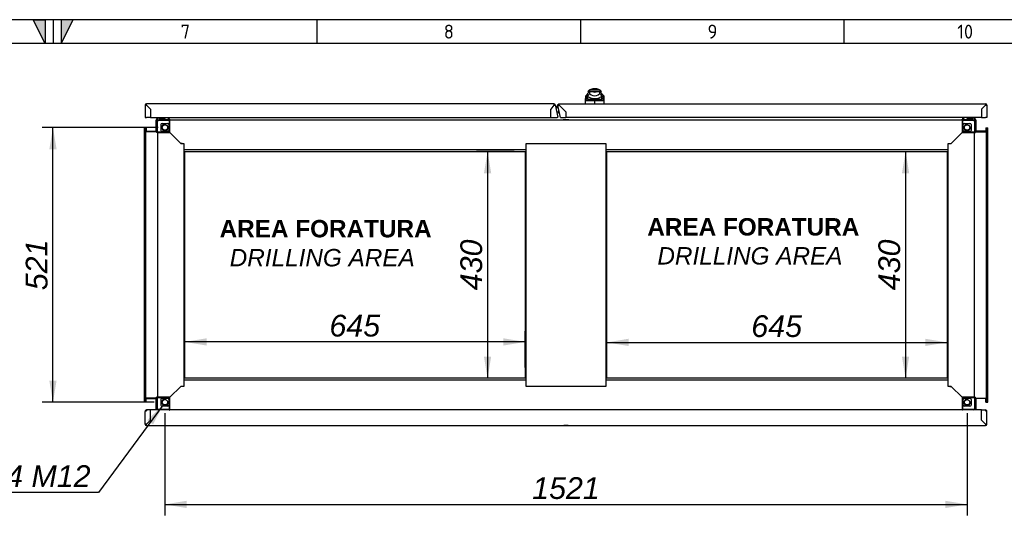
# Model space of a CAD drawing. Extents: x -12 to 412, y 11 to 308.
# Tile 9 of 11: x 205 to 329, y 225 to 288. Entities that reach past the tile are written whole.
import ezdxf
from ezdxf.lldxf.tags import DXFTag

# ---------------------------------------------------------------- set-up
doc = ezdxf.new("R2010")
doc.units = 0
doc.layers.get('0').update_dxf_attribs({"linetype": 'CONTINUOUS'})
for name, color, linetype in [('_TRANSLATION', 7, 'CONTINUOUS'), ('AE00121_01', 7, 'CONTINUOUS'), ('AE00198_03', 7, 'CONTINUOUS'), ('AE00219_03', 7, 'CONTINUOUS'), ('AE00500_10', 7, 'CONTINUOUS'), ('AE00701_03', 7, 'CONTINUOUS'), ('AE00992_10', 7, 'CONTINUOUS'), ('AE00992_16', 7, 'CONTINUOUS'), ('C0000000_06_GOMM', 7, 'CONTINUOUS'), ('DEFAULT', 7, 'CONTINUOUS'), ('DV5__TRANSLATION', 7, 'CONTINUOUS'), ('F0000000_08', 7, 'CONTINUOUS'), ('F0000000_12', 7, 'CONTINUOUS'), ('F0000000_96', 7, 'CONTINUOUS'), ('F0000000_97', 7, 'CONTINUOUS'), ('F0000000_98', 7, 'CONTINUOUS'), ('M0000000_06', 7, 'CONTINUOUS'), ('M0000000_29', 7, 'CONTINUOUS'), ('M0000000_39', 7, 'CONTINUOUS'), ('M0000000_41', 7, 'CONTINUOUS'), ('M0000000_52', 7, 'CONTINUOUS'), ('M0000001_14', 7, 'CONTINUOUS')]:
    doc.layers.add(name, color=color, linetype=linetype)
doc.styles.add('SEACAD_ARIAL', font='arial.ttf')
doc.styles.add('SEACAD_ARIALI', font='ariali.ttf')
tags = doc.linetypes.add('CENTER2', pattern=[28.575, 19.05, -3.175, 3.175, -3.175]).pattern_tags.tags
tags[10:11] = [DXFTag(74, 4), DXFTag(75, 0), DXFTag(340, '0'), DXFTag(46, 0.0), DXFTag(50, 0.0), DXFTag(44, 0.0), DXFTag(45, 0.0)]
tags[8:9] = [DXFTag(74, 4), DXFTag(75, 0), DXFTag(340, '0'), DXFTag(46, 0.0), DXFTag(50, 0.0), DXFTag(44, 0.0), DXFTag(45, 0.0)]
tags[6:7] = [DXFTag(74, 4), DXFTag(75, 0), DXFTag(340, '0'), DXFTag(46, 0.0), DXFTag(50, 0.0), DXFTag(44, 0.0), DXFTag(45, 0.0)]
tags[4:5] = [DXFTag(74, 4), DXFTag(75, 0), DXFTag(340, '0'), DXFTag(46, 0.0), DXFTag(50, 0.0), DXFTag(44, 0.0), DXFTag(45, 0.0)]
doc.dimstyles.new('ISO', dxfattribs={"dimtxt": 2.75, "dimasz": 2.75, "dimexe": 1.375, "dimexo": 1.375, "dimgap": 0.6875, "dimtad": 1, "dimdec": 1, "dimlfac": 15, "dimtxsty": 'SEACAD_ARIAL', "dimblk1": '_SE_FILLED', "dimblk2": '_SE_FILLED', "dimsah": 1, "dimcen": 1.375, "dimazin": 3, "dimtfac": 0.7, "dimtdec": 3, "dimtmove": 0, "dimatfit": 3})
doc.dimstyles.new('ISO_ALLIN', dxfattribs={"dimtxt": 2.75, "dimasz": 2.75, "dimexe": 1.375, "dimexo": 1.375, "dimgap": 0.6875, "dimtad": 1, "dimtih": 1, "dimtoh": 1, "dimdec": 1, "dimlfac": 15, "dimtxsty": 'SEACAD_ARIAL', "dimblk1": '_SE_FILLED', "dimblk2": '_SE_FILLED', "dimsah": 1, "dimcen": 1.375, "dimazin": 3, "dimtfac": 0.7, "dimtdec": 3, "dimtofl": 0, "dimtmove": 0, "dimatfit": 3, "dimtolj": 1})

# ---------------------------------------------------------------- blocks, each defined once
blk = doc.blocks.new('SE4')
at = {"layer": 'AE00121_01', "color": 7, "linetype": 'CONTINUOUS'}
for radius, start, end in [(0.16, 108.6565, 276.3435), (0.147, 109.2187, 275.7813)]:
    blk.add_arc((273.14, 275.93), radius, start, end, dxfattribs=at)
at = {"layer": 'AE00198_03', "color": 7, "linetype": 'CONTINUOUS'}
for p, q in [((222.56, 275.23), (222.56, 275.2)), ((223.26, 275.2), (223.26, 275.23)), ((324.69, 275.23), (324.69, 275.2)), ((325.39, 275.2), (325.39, 275.23)), ((222.71, 274.98), (222.71, 274.95)), ((222.75, 274.95), (222.75, 274.98)), ((223.07, 274.95), (223.07, 274.98)), ((223.11, 274.95), (223.11, 274.98)), ((324.84, 274.98), (324.84, 274.95)), ((324.88, 274.95), (324.88, 274.98)), ((325.2, 274.95), (325.2, 274.98)), ((325.24, 274.95), (325.24, 274.98))]:
    blk.add_line(p, q, dxfattribs=at)
at = {"layer": 'AE00219_03', "color": 7, "linetype": 'CONTINUOUS'}
for p, q in [((222.51, 236.3), (222.51, 236.28)), ((222.51, 236.28), (223.31, 236.28)), ((223.31, 236.28), (223.31, 236.3)), ((273.58, 236.3), (273.58, 236.28)), ((273.58, 236.28), (274.38, 236.28)), ((274.38, 236.28), (274.38, 236.3)), ((324.64, 236.3), (324.64, 236.28)), ((324.64, 236.28), (325.44, 236.28)), ((325.44, 236.28), (325.44, 236.3))]:
    blk.add_line(p, q, dxfattribs=at)
at = {"layer": 'AE00500_10', "color": 7, "linetype": 'CONTINUOUS'}
for p, q in [((273.62, 274.93), (273.61, 274.93)), ((273.61, 274.93), (273.61, 274.9)), ((273.79, 274.93), (273.62, 274.93)), ((273.79, 274.93), (273.8, 274.93)), ((274.16, 274.93), (273.8, 274.93)), ((274.34, 274.93), (274.16, 274.93)), ((274.16, 274.93), (274.16, 274.93)), ((274.34, 274.93), (274.34, 274.93)), ((274.34, 274.9), (274.34, 274.93)), ((273.61, 238.3), (273.61, 238.26)), ((274.34, 238.26), (274.34, 238.3))]:
    blk.add_line(p, q, dxfattribs=at)
at = {"layer": 'AE00701_03', "color": 7, "linetype": 'CONTINUOUS'}
blk.add_line((221.31, 276.43), (221.31, 276.43), dxfattribs=at)
at = {"layer": 'AE00992_10', "color": 7, "linetype": 'CONTINUOUS'}
for p, q in [((277.87, 278.83), (277.35, 278.83)), ((276.46, 277.55), (276.47, 277.75)), ((276.7, 277.73), (276.46, 277.55)), ((276.47, 277.75), (276.48, 277.97)), ((276.71, 277.93), (276.47, 277.75)), ((276.71, 277.63), (276.47, 277.45)), ((276.71, 278.2), (276.48, 277.97)), ((276.82, 277.56), (276.61, 277.34)), ((276.71, 277.93), (276.7, 277.73)), ((276.7, 277.73), (276.71, 277.63)), ((276.71, 278.19), (276.71, 277.95)), ((276.75, 277.95), (276.71, 277.95)), ((276.71, 277.95), (276.71, 277.93)), ((276.91, 278.66), (276.74, 278.5)), ((276.94, 278.5), (276.74, 278.5)), ((276.95, 278.5), (276.75, 278.3)), ((276.75, 277.95), (276.75, 278.3)), ((276.75, 277.88), (276.75, 277.95)), ((276.82, 277.56), (277.61, 277.56)), ((276.94, 278.66), (276.91, 278.66)), ((278.27, 278.66), (276.94, 278.66)), ((276.94, 278.66), (276.94, 278.5)), ((276.95, 278.5), (276.94, 278.5)), ((276.95, 278.5), (277.27, 278.5)), ((276.95, 278.5), (276.95, 278.26)), ((276.95, 278.26), (277.17, 278.1)), ((277.27, 278.49), (277.27, 278.5)), ((277.61, 277.56), (278.4, 277.56)), ((277.61, 277.56), (277.61, 277.33)), ((277.94, 278.5), (278.26, 278.5)), ((277.94, 278.5), (277.94, 278.49)), ((278.05, 278.1), (278.26, 278.26)), ((278.26, 278.26), (278.26, 278.5)), ((278.46, 278.3), (278.26, 278.5)), ((278.27, 278.5), (278.26, 278.5)), ((278.27, 278.66), (278.27, 278.5)), ((278.31, 278.66), (278.27, 278.66)), ((278.47, 278.5), (278.27, 278.5)), ((278.47, 278.5), (278.31, 278.66)), ((278.6, 277.34), (278.4, 277.56)), ((278.46, 278.3), (278.46, 277.95)), ((278.51, 277.95), (278.46, 277.95)), ((278.46, 277.95), (278.46, 277.88)), ((278.74, 277.97), (278.5, 278.2)), ((278.51, 278), (278.51, 278.19)), ((278.51, 278), (278.51, 277.99)), ((278.51, 277.99), (278.51, 277.95)), ((278.51, 277.93), (278.51, 277.99)), ((278.52, 277.73), (278.51, 277.93)), ((278.75, 277.75), (278.51, 277.93)), ((278.51, 277.63), (278.52, 277.73)), ((278.75, 277.45), (278.51, 277.63)), ((278.75, 277.55), (278.52, 277.73)), ((278.74, 277.97), (278.75, 277.75)), ((278.75, 277.75), (278.75, 277.55)), ((276.44, 276.96), (276.46, 277.55)), ((276.47, 277.45), (276.46, 277.55)), ((277.61, 276.98), (277.61, 277.33)), ((277.61, 277.33), (277.61, 277.33)), ((278.75, 277.55), (278.77, 276.96)), ((278.75, 277.55), (278.75, 277.45))]:
    blk.add_line(p, q, dxfattribs=at)
for centre, radius, start, end in [((277.35, 278.16), 0.667, 90, 131.4096), ((277.87, 278.16), 0.667, 48.5904, 90), ((277.61, 283.76), 5.67, 260.9526, 261.2232), ((278.2, 277.24), 1.61, 140.68, 153.8684), ((277.47, 278.78), 1.15, 231.0215, 249.3093), ((277.61, 279.62), 1.99, 254.2641, 285.7359), ((277.61, 278.75), 0.785, 235.9281, 304.0719), ((277.61, 279.51), 1.07, 251.7702, 288.2298), ((277.61, 279.42), 1.81, 262.7711, 277.2289), ((277.74, 278.78), 1.15, 290.6907, 308.9785), ((277.02, 277.24), 1.61, 26.1313, 39.3203), ((277.61, 283.76), 5.67, 278.7286, 279.1029), ((276.85, 190.6), 86.73, 89.5005, 90.1572), ((278.36, 190.84), 86.49, 89.8421, 90.4972)]:
    blk.add_arc(centre, radius, start, end, dxfattribs=at)
for major_axis, start_param, end_param in [((-1.27, 0), 1.130234, 1.390066), ((1.27, 0), 4.893119, 5.152951)]:
    blk.add_ellipse((277.61, 278.56), major_axis=major_axis, ratio=0.7484, start_param=start_param, end_param=end_param, dxfattribs=at)
for points, knots in [([(276.71, 277.63), (276.71, 277.63), (276.71, 277.62), (276.71, 277.61), (276.71, 277.61), (276.72, 277.6), (276.72, 277.6), (276.73, 277.59), (276.73, 277.59), (276.74, 277.58), (276.74, 277.58), (276.75, 277.57), (276.76, 277.57), (276.76, 277.57), (276.77, 277.57), (276.78, 277.56), (276.79, 277.56), (276.8, 277.56), (276.81, 277.56), (276.82, 277.56), (276.82, 277.56)], [0, 0, 0, 0, 0.053914, 0.107599, 0.161137, 0.214608, 0.268092, 0.321672, 0.375427, 0.429438, 0.483783, 0.538539, 0.593782, 0.649586, 0.706021, 0.763157, 0.821061, 0.879795, 0.939422, 1, 1, 1, 1]), ([(278.4, 277.56), (278.4, 277.56), (278.41, 277.56), (278.42, 277.56), (278.43, 277.56), (278.44, 277.57), (278.45, 277.57), (278.46, 277.57), (278.47, 277.57), (278.47, 277.58), (278.48, 277.58), (278.49, 277.59), (278.49, 277.59), (278.5, 277.6), (278.5, 277.6), (278.51, 277.61), (278.51, 277.62), (278.51, 277.63), (278.51, 277.63)], [0, 0, 0, 0, 0.068178, 0.135149, 0.200997, 0.26581, 0.329681, 0.392706, 0.454986, 0.516625, 0.57773, 0.638412, 0.698782, 0.758957, 0.81905, 0.879178, 0.939456, 1, 1, 1, 1]), ([(276.61, 277.34), (276.61, 277.34), (276.6, 277.34), (276.59, 277.34), (276.58, 277.34), (276.57, 277.34), (276.56, 277.34), (276.55, 277.34), (276.55, 277.35), (276.54, 277.35), (276.53, 277.35), (276.52, 277.36), (276.51, 277.36), (276.5, 277.37), (276.49, 277.38), (276.49, 277.4), (276.48, 277.41), (276.47, 277.43), (276.47, 277.44), (276.47, 277.45)], [0, 0, 0, 0, 0.047639, 0.094955, 0.141973, 0.188715, 0.235205, 0.281467, 0.327527, 0.373409, 0.419137, 0.464738, 0.510238, 0.596012, 0.679847, 0.761943, 0.842515, 0.921788, 1, 1, 1, 1]), ([(278.75, 277.45), (278.75, 277.44), (278.74, 277.44), (278.74, 277.43), (278.74, 277.42), (278.74, 277.41), (278.73, 277.4), (278.73, 277.39), (278.72, 277.39), (278.72, 277.38), (278.71, 277.37), (278.71, 277.37), (278.7, 277.36), (278.69, 277.35), (278.67, 277.35), (278.66, 277.34), (278.64, 277.34), (278.62, 277.34), (278.61, 277.34), (278.6, 277.34)], [0, 0, 0, 0, 0.042645, 0.085572, 0.128822, 0.172434, 0.216446, 0.260896, 0.305819, 0.35125, 0.397223, 0.443771, 0.490926, 0.574111, 0.657759, 0.742022, 0.827052, 0.912998, 1, 1, 1, 1])]:
    blk.add_open_spline(points, degree=3, knots=knots, dxfattribs=at)
at = {"layer": 'AE00992_16', "color": 7, "linetype": 'CONTINUOUS'}
blk.add_line((277.28, 278.5), (277.94, 278.5), dxfattribs=at)
at = {"layer": 'C0000000_06_GOMM', "color": 7, "linetype": 'CONTINUOUS'}
for p, q in [((272.3, 276.62), (272.3, 276.62)), ((272.39, 276.73), (272.39, 276.73)), ((272.42, 276.77), (272.43, 276.77))]:
    blk.add_line(p, q, dxfattribs=at)
at = {"layer": 'DV5__TRANSLATION', "color": 7, "linetype": 'CENTER2'}
for p, q in [((225.81, 270.93), (268.81, 270.93)), ((225.81, 242.26), (225.81, 270.93)), ((268.81, 270.93), (268.81, 242.26)), ((279.14, 270.93), (322.14, 270.93)), ((279.14, 242.26), (279.14, 270.93)), ((322.14, 270.93), (322.14, 242.26)), ((268.81, 242.26), (225.81, 242.26)), ((322.14, 242.26), (279.14, 242.26))]:
    blk.add_line(p, q, dxfattribs=at)
at = {"layer": 'F0000000_08', "color": 7, "linetype": 'CONTINUOUS'}
for p, q in [((222.34, 274.96), (222.34, 275.13)), ((222.41, 275.2), (223.28, 275.2)), ((223.64, 275.23), (223.67, 275.16)), ((223.67, 275.16), (223.7, 275.08)), ((324.25, 275.08), (324.28, 275.16)), ((324.28, 275.16), (324.31, 275.23)), ((324.68, 275.2), (325.54, 275.2)), ((325.61, 275.13), (325.61, 274.96)), ((222.49, 274.96), (222.49, 274.94)), ((223.31, 274.98), (222.51, 274.98)), ((223.33, 274.95), (223.33, 274.96)), ((324.63, 274.96), (324.63, 274.95)), ((325.44, 274.98), (324.65, 274.98)), ((325.46, 274.94), (325.46, 274.96))]:
    blk.add_line(p, q, dxfattribs=at)
for centre, radius, start, end in [((222.41, 275.13), 0.0667, 90, 180), ((223.28, 275.26), 0.0667, 270, 290.3641), ((223.28, 275.26), 0.0667, 290.3641, 330), ((223.58, 275.03), 0.133, 321.3178, 20.4774), ((324.38, 275.03), 0.133, 159.5226, 218.6822), ((324.68, 275.26), 0.0667, 210, 249.6359), ((324.68, 275.26), 0.0667, 249.6359, 270), ((325.54, 275.13), 0.0667, 0, 90), ((222.41, 274.96), 0.0667, 180, 243.6141), ((222.51, 274.96), 0.02, 90, 180), ((223.31, 274.96), 0.02, 0, 90), ((324.65, 274.96), 0.02, 90, 180), ((325.44, 274.96), 0.02, 0, 90), ((325.54, 274.96), 0.0667, 296.3859, 0)]:
    blk.add_arc(centre, radius, start, end, dxfattribs=at)
at = {"layer": 'F0000000_12', "color": 7, "linetype": 'CONTINUOUS'}
for p, q in [((221.45, 275.36), (221.44, 275.36)), ((326.51, 275.36), (326.51, 275.36))]:
    blk.add_line(p, q, dxfattribs=at)
at = {"layer": 'F0000000_96', "color": 7, "linetype": 'CONTINUOUS'}
for p, q in [((220.78, 236.48), (220.78, 238.08)), ((220.96, 238.16), (220.8, 238.16)), ((220.8, 238.16), (220.96, 238.16)), ((221.44, 238.26), (220.96, 238.26)), ((220.96, 238.26), (220.96, 238.16)), ((221.44, 236.96), (221.44, 238.26)), ((221.44, 238.26), (221.45, 238.26)), ((221.44, 238.16), (221.45, 238.16)), ((223.84, 238.26), (221.45, 238.26)), ((221.45, 236.96), (221.45, 238.26)), ((324.04, 238.26), (223.91, 238.26)), ((326.51, 238.26), (324.11, 238.26)), ((326.51, 236.96), (326.51, 238.26)), ((326.51, 238.26), (326.51, 238.26)), ((326.51, 236.96), (326.51, 238.26)), ((326.51, 238.26), (326.99, 238.26)), ((326.51, 238.16), (326.51, 238.16)), ((326.99, 238.26), (326.99, 238.16)), ((327.15, 238.16), (326.99, 238.16)), ((326.99, 238.16), (327.15, 238.16)), ((327.18, 236.48), (327.18, 238.08)), ((221.44, 236.96), (220.96, 236.48)), ((220.96, 236.48), (221.44, 236.96)), ((221.45, 236.96), (221.44, 236.96)), ((326.51, 236.96), (326.51, 236.96)), ((326.51, 236.96), (326.99, 236.48)), ((326.99, 236.48), (326.51, 236.96)), ((220.96, 236.48), (220.96, 236.48)), ((220.96, 236.48), (220.96, 236.48)), ((220.96, 236.3), (273.69, 236.3)), ((273.69, 236.3), (274.26, 236.3)), ((274.26, 236.3), (326.99, 236.3)), ((326.99, 236.48), (326.99, 236.48)), ((326.99, 236.48), (326.99, 236.48))]:
    blk.add_line(p, q, dxfattribs=at)
for centre, radius, start, end in [((220.96, 238.08), 0.187, 152.336, 180), ((220.96, 238.08), 0.187, 90, 152.336), ((326.99, 238.08), 0.187, 27.664, 90), ((326.99, 238.08), 0.187, 0, 27.664), ((220.96, 236.48), 0.187, 180, 270), ((220.95, 224.88), 11.6, 89.9482, 90.8703), ((210.69, 236.46), 10.27, 359.0701, 0.1114), ((273.98, 233.02), 3.29, 85.0311, 94.9689), ((326.99, 236.48), 0.187, 270, 0), ((337.26, 236.46), 10.27, 179.8886, 180.9299), ((327, 224.88), 11.6, 89.1297, 90.0518)]:
    blk.add_arc(centre, radius, start, end, dxfattribs=at)
for centre, major_axis, start_param, end_param in [((220.96, 238.08), (0.187, 0), 2.658765, 3.141593), ((326.99, 238.08), (-0.187, 0), 3.141593, 3.624421)]:
    blk.add_ellipse(centre, major_axis=major_axis, ratio=0.998462, start_param=start_param, end_param=end_param, dxfattribs=at)
at = {"layer": 'F0000000_97', "color": 7, "linetype": 'CONTINUOUS'}
for p, q in [((220.78, 276.78), (220.78, 275.23)), ((272.43, 276.96), (220.96, 276.96)), ((221.44, 276.3), (220.96, 276.78)), ((220.96, 276.78), (220.96, 276.77)), ((220.96, 276.77), (221.44, 276.29)), ((272.43, 276.78), (272.04, 276.29)), ((272.43, 276.77), (272.04, 276.29)), ((272.43, 276.77), (272.43, 276.78)), ((272.43, 276.78), (272.43, 276.77)), ((272.61, 276.82), (272.96, 275.25)), ((220.78, 275.23), (220.96, 275.23)), ((221.44, 275.23), (220.96, 275.23)), ((221.45, 276.3), (221.44, 276.3)), ((221.44, 276.29), (221.44, 275.23)), ((221.45, 276.3), (221.45, 275.23)), ((221.45, 275.23), (272.04, 275.23)), ((272.04, 275.23), (272.04, 276.29)), ((272.04, 275.23), (272.04, 276.29)), ((272.04, 275.23), (272.77, 275.23)), ((272.77, 275.23), (272.96, 275.25)), ((272.77, 275.23), (272.86, 275.23)), ((272.96, 275.25), (272.86, 275.23))]:
    blk.add_line(p, q, dxfattribs=at)
for centre, radius, start, end in [((220.96, 276.78), 0.187, 90, 180), ((220.95, 288.37), 11.6, 269.1297, 270.0518), ((210.69, 276.8), 10.27, 359.8887, 0.9298), ((272.43, 276.78), 0.187, 12.5, 90), ((284.02, 276.79), 11.6, 179.1297, 180.0518)]:
    blk.add_arc(centre, radius, start, end, dxfattribs=at)
blk.add_open_spline([(272.43, 276.77), (272.43, 276.78), (272.44, 276.78), (272.46, 276.78), (272.48, 276.79), (272.49, 276.79), (272.5, 276.79), (272.51, 276.79), (272.53, 276.8), (272.54, 276.8), (272.55, 276.8), (272.56, 276.8), (272.57, 276.81), (272.58, 276.81), (272.59, 276.81), (272.59, 276.81), (272.6, 276.81), (272.6, 276.81), (272.61, 276.81), (272.61, 276.82), (272.61, 276.82), (272.61, 276.82)], degree=3, knots=[0, 0, 0, 0, 0.0625, 0.125, 0.1875, 0.25, 0.25, 0.3125, 0.375, 0.4375, 0.5, 0.5, 0.5625, 0.625, 0.6875, 0.75, 0.75, 0.8125, 0.875, 0.9375, 1, 1, 1, 1], dxfattribs=at)
at = {"layer": 'F0000000_98', "color": 7, "linetype": 'CONTINUOUS'}
for p, q in [((272.94, 276.76), (272.95, 276.73)), ((273.28, 275.23), (272.95, 276.73)), ((273.13, 276.96), (273.1, 276.96)), ((273.13, 276.96), (326.99, 276.96)), ((273.97, 275.94), (273.13, 276.78)), ((273.13, 276.78), (273.13, 276.77)), ((273.13, 276.77), (273.13, 276.78)), ((273.96, 275.94), (273.13, 276.77)), ((326.51, 276.3), (326.99, 276.78)), ((326.99, 276.77), (326.51, 276.29)), ((326.99, 276.78), (326.99, 276.77)), ((327.18, 276.78), (327.18, 275.23)), ((273.47, 275.23), (273.96, 275.23)), ((273.96, 275.94), (273.96, 275.23)), ((273.97, 275.94), (273.97, 275.23)), ((326.51, 275.23), (273.97, 275.23)), ((326.51, 276.3), (326.51, 275.23)), ((326.51, 276.3), (326.51, 276.3)), ((326.51, 276.29), (326.51, 275.23)), ((326.51, 275.23), (326.99, 275.23)), ((327.18, 275.23), (326.99, 275.23))]:
    blk.add_line(p, q, dxfattribs=at)
for centre, radius, start, end in [((270.75, 287.45), 10.94, 281.6041, 282.5795), ((338.59, 276.79), 11.6, 179.1297, 180.0518), ((326.99, 276.78), 0.187, 0, 90), ((327, 288.37), 11.6, 269.9482, 270.8703)]:
    blk.add_arc(centre, radius, start, end, dxfattribs=at)
for points, knots in [([(272.94, 276.76), (272.94, 276.78), (272.94, 276.8), (272.95, 276.84), (272.97, 276.87), (273, 276.91), (273.02, 276.93), (273.07, 276.95), (273.08, 276.96), (273.1, 276.96)], [0.0870189, 0.0870189, 0.0870189, 0.0870189, 0.25, 0.25, 0.5, 0.5, 0.75, 0.75, 0.927211, 0.927211, 0.927211, 0.927211]), ([(273.13, 276.78), (273.13, 276.78), (273.13, 276.78), (273.13, 276.78), (273.13, 276.79), (273.13, 276.8), (273.13, 276.8), (273.13, 276.81), (273.13, 276.83), (273.13, 276.85), (273.13, 276.86), (273.13, 276.88), (273.13, 276.89), (273.13, 276.91), (273.13, 276.92), (273.13, 276.93), (273.13, 276.94), (273.13, 276.95), (273.13, 276.95), (273.13, 276.96), (273.13, 276.96), (273.13, 276.96), (273.13, 276.96), (273.13, 276.96)], [0, 0, 0, 0, 0.0156322, 0.0312635, 0.046894, 0.0625241, 0.0937812, 0.1250377, 0.1875299, 0.2500218, 0.3125159, 0.3750116, 0.4375072, 0.5000009, 0.5624952, 0.6249908, 0.6874864, 0.7499803, 0.8124725, 0.8749647, 0.9062211, 0.9374782, 0.9683646, 0.9683646, 0.9683646, 0.9683646]), ([(273.28, 275.23), (273.28, 275.23), (273.29, 275.23), (273.31, 275.22), (273.32, 275.22), (273.36, 275.22), (273.38, 275.22), (273.42, 275.23), (273.45, 275.23), (273.47, 275.23)], [0, 0, 0, 0, 0.25, 0.25, 0.5, 0.5, 0.75, 0.75, 1, 1, 1, 1])]:
    blk.add_open_spline(points, degree=3, knots=knots, dxfattribs=at)
at = {"layer": 'M0000000_06', "color": 7, "linetype": 'CONTINUOUS'}
for p, q in [((222.29, 274.73), (222.29, 273.4)), ((222.34, 273.4), (222.34, 274.73)), ((223.84, 274.95), (222.51, 274.95)), ((222.51, 274.9), (223.84, 274.9)), ((222.78, 273.6), (222.78, 274.33)), ((222.91, 274.46), (223.64, 274.46)), ((223.78, 274.33), (223.78, 273.6)), ((223.84, 274.95), (223.91, 274.95)), ((223.84, 274.73), (223.84, 274.95)), ((223.84, 273.4), (223.84, 274.73)), ((223.91, 274.73), (223.91, 274.95)), ((223.91, 273.33), (223.91, 274.73)), ((324.04, 274.95), (324.04, 274.73)), ((324.11, 274.95), (324.04, 274.95)), ((324.04, 274.73), (324.04, 273.33)), ((324.11, 274.95), (324.11, 274.73)), ((325.44, 274.95), (324.11, 274.95)), ((324.11, 274.9), (325.44, 274.9)), ((324.11, 274.73), (324.11, 273.4)), ((324.18, 273.6), (324.18, 274.33)), ((324.31, 274.46), (325.04, 274.46)), ((325.18, 274.33), (325.18, 273.6)), ((325.61, 274.73), (325.61, 273.4)), ((325.66, 273.4), (325.66, 274.73)), ((222.29, 273.4), (222.29, 273.33)), ((222.29, 273.4), (222.51, 273.4)), ((222.29, 273.33), (222.51, 273.33)), ((222.51, 273.4), (223.84, 273.4)), ((222.51, 273.33), (223.91, 273.33)), ((223.64, 273.46), (222.91, 273.46)), ((324.04, 273.33), (325.44, 273.33)), ((324.11, 273.4), (325.44, 273.4)), ((325.04, 273.46), (324.31, 273.46)), ((325.44, 273.4), (325.66, 273.4)), ((325.44, 273.33), (325.66, 273.33)), ((325.66, 273.4), (325.66, 273.33)), ((222.51, 239.86), (222.29, 239.86)), ((222.29, 239.8), (222.29, 239.86)), ((222.51, 239.8), (222.29, 239.8)), ((222.29, 239.8), (222.29, 238.46)), ((222.34, 238.46), (222.34, 239.8)), ((223.91, 239.86), (222.51, 239.86)), ((223.84, 239.8), (222.51, 239.8)), ((222.78, 238.86), (222.78, 239.6)), ((222.91, 239.73), (223.64, 239.73)), ((223.78, 239.6), (223.78, 238.86)), ((223.84, 238.46), (223.84, 239.8)), ((223.91, 238.46), (223.91, 239.86)), ((324.04, 239.86), (324.04, 238.46)), ((325.44, 239.86), (324.04, 239.86)), ((324.11, 239.8), (324.11, 238.46)), ((325.44, 239.8), (324.11, 239.8)), ((324.18, 238.86), (324.18, 239.6)), ((324.31, 239.73), (325.04, 239.73)), ((325.18, 239.6), (325.18, 238.86)), ((325.66, 239.86), (325.44, 239.86)), ((325.66, 239.8), (325.44, 239.8)), ((325.61, 239.8), (325.61, 238.46)), ((325.66, 239.8), (325.66, 239.86)), ((325.66, 238.46), (325.66, 239.8)), ((223.84, 238.3), (222.51, 238.3)), ((223.64, 238.73), (222.91, 238.73)), ((223.84, 238.25), (223.84, 238.46)), ((223.84, 238.25), (223.91, 238.25)), ((223.91, 238.25), (223.91, 238.46)), ((324.04, 238.46), (324.04, 238.25)), ((324.11, 238.25), (324.04, 238.25)), ((324.11, 238.46), (324.11, 238.25)), ((325.44, 238.3), (324.11, 238.3)), ((325.04, 238.73), (324.31, 238.73))]:
    blk.add_line(p, q, dxfattribs=at)
for centre in [(223.28, 273.96), (324.68, 273.96), (223.28, 239.23), (324.68, 239.23)]:
    blk.add_circle(centre, 0.337, dxfattribs=at)
for centre, radius, start, end in [((222.51, 274.73), 0.217, 90, 180), ((222.51, 274.73), 0.167, 90, 180), ((222.91, 274.33), 0.133, 90, 180), ((223.28, 273.96), 0.4, 75, 15), ((223.64, 274.33), 0.133, 0, 90), ((324.31, 274.33), 0.133, 90, 180), ((324.68, 273.96), 0.4, 75, 15), ((325.04, 274.33), 0.133, 0, 90), ((325.44, 274.73), 0.217, 0, 90), ((325.44, 274.73), 0.167, 0, 90), ((222.91, 273.6), 0.133, 180, 270), ((223.64, 273.6), 0.133, 270, 0), ((324.31, 273.6), 0.133, 180, 270), ((325.04, 273.6), 0.133, 270, 0), ((222.91, 239.6), 0.133, 90, 180), ((223.28, 239.23), 0.4, 75, 15), ((223.64, 239.6), 0.133, 0, 90), ((324.31, 239.6), 0.133, 90, 180), ((324.68, 239.23), 0.4, 75, 15), ((325.04, 239.6), 0.133, 0, 90), ((222.51, 238.46), 0.217, 180, 247.3801), ((222.51, 238.46), 0.167, 180, 270), ((222.91, 238.86), 0.133, 180, 270), ((223.64, 238.86), 0.133, 270, 0), ((324.31, 238.86), 0.133, 180, 270), ((325.04, 238.86), 0.133, 270, 0), ((325.44, 238.46), 0.167, 270, 0), ((325.44, 238.46), 0.217, 292.6199, 0)]:
    blk.add_arc(centre, radius, start, end, dxfattribs=at)
at = {"layer": 'M0000000_29', "color": 7, "linetype": 'CONTINUOUS'}
for p, q in [((223.74, 274.98), (223.74, 275.23)), ((324.21, 274.98), (324.21, 275.23)), ((223.82, 274.98), (223.82, 275.03)), ((223.83, 275.03), (223.83, 274.95)), ((324.12, 275.03), (324.12, 274.95)), ((324.13, 274.98), (324.13, 275.03)), ((220.9, 273.5), (222.26, 273.5)), ((222.21, 273.42), (222.26, 273.42)), ((222.21, 273.41), (222.29, 273.41)), ((325.74, 273.41), (325.66, 273.41)), ((327.06, 273.5), (325.7, 273.5)), ((325.74, 273.42), (325.7, 273.42)), ((220.9, 239.7), (222.26, 239.7)), ((222.21, 239.78), (222.26, 239.78)), ((222.21, 239.78), (222.29, 239.78)), ((325.74, 239.78), (325.66, 239.78)), ((325.74, 239.78), (325.7, 239.78)), ((327.06, 239.7), (325.7, 239.7))]:
    blk.add_line(p, q, dxfattribs=at)
for centre, radius, start, end in [((223.66, 274.98), 0.0867, 334.971, 0), ((223.66, 274.98), 0.167, 347.291, 0), ((324.3, 274.98), 0.167, 180, 192.709), ((324.3, 274.98), 0.0867, 180, 205.029), ((222.26, 273.58), 0.0867, 270, 295.029), ((222.26, 273.58), 0.167, 270, 282.709), ((325.7, 273.58), 0.0867, 244.971, 270), ((325.7, 273.58), 0.167, 257.291, 270), ((222.26, 239.61), 0.167, 77.291, 90), ((222.26, 239.61), 0.0867, 64.971, 90), ((325.7, 239.61), 0.167, 90, 102.709), ((325.7, 239.61), 0.0867, 90, 115.029)]:
    blk.add_arc(centre, radius, start, end, dxfattribs=at)
at = {"layer": 'M0000000_39', "color": 7, "linetype": 'CONTINUOUS'}
for p, q in [((220.64, 273.93), (220.64, 239.26)), ((220.81, 273.93), (220.64, 273.93)), ((220.81, 273.93), (220.81, 239.26)), ((220.9, 273.93), (220.81, 273.93)), ((220.9, 273.93), (220.9, 273.43)), ((327.06, 273.93), (327.06, 273.43)), ((327.06, 273.93), (327.14, 273.93)), ((327.14, 239.26), (327.14, 273.93)), ((327.14, 273.93), (327.31, 273.93)), ((327.31, 239.26), (327.31, 273.93)), ((222.21, 273.43), (220.9, 273.43)), ((222.21, 273.43), (222.21, 273.33)), ((222.29, 273.33), (222.21, 273.33)), ((222.34, 273.33), (222.34, 239.86)), ((225.28, 271.96), (223.91, 273.33)), ((322.68, 271.96), (324.04, 273.33)), ((325.61, 239.86), (325.61, 273.33)), ((325.66, 273.33), (325.74, 273.33)), ((325.74, 273.43), (325.74, 273.33)), ((325.74, 273.43), (327.06, 273.43)), ((225.46, 271.96), (225.28, 271.96)), ((322.49, 271.96), (322.68, 271.96)), ((225.68, 271.13), (225.68, 242.06)), ((322.28, 242.06), (322.28, 271.13)), ((225.28, 241.23), (223.91, 239.86)), ((225.46, 241.23), (225.28, 241.23)), ((322.49, 241.23), (322.68, 241.23)), ((322.68, 241.23), (324.04, 239.86)), ((220.81, 239.26), (220.64, 239.26)), ((220.9, 239.26), (220.81, 239.26)), ((220.9, 239.26), (220.9, 239.76)), ((222.21, 239.76), (220.9, 239.76)), ((222.29, 239.86), (222.21, 239.86)), ((222.21, 239.76), (222.21, 239.86)), ((325.66, 239.86), (325.74, 239.86)), ((325.74, 239.76), (325.74, 239.86)), ((325.74, 239.76), (327.06, 239.76)), ((327.06, 239.26), (327.06, 239.76)), ((327.06, 239.26), (327.14, 239.26)), ((327.14, 239.26), (327.31, 239.26))]:
    blk.add_line(p, q, dxfattribs=at)
at = {"layer": 'M0000000_41', "color": 7, "linetype": 'CONTINUOUS'}
for p, q in [((268.94, 241.23), (268.94, 271.96)), ((279.01, 271.96), (279.01, 241.23))]:
    blk.add_line(p, q, dxfattribs=at)
at = {"layer": 'M0000000_52', "color": 7, "linetype": 'CONTINUOUS'}
for p, q in [((272.15, 276.43), (272.15, 276.43)), ((272.28, 276.6), (272.28, 276.6)), ((272.98, 276.6), (272.66, 276.6)), ((273.01, 276.43), (272.69, 276.43)), ((273.31, 276.6), (273.31, 276.6)), ((273.48, 276.43), (273.47, 276.43)), ((223.81, 275.03), (223.81, 275.23)), ((324.14, 275.03), (324.14, 275.23)), ((223.81, 275.03), (223.91, 275.03)), ((223.91, 274.95), (223.91, 275.03)), ((324.04, 274.9), (223.91, 274.9)), ((324.04, 274.95), (324.04, 275.03)), ((324.14, 275.03), (324.04, 275.03)), ((225.28, 271.96), (223.91, 273.33)), ((322.68, 271.96), (324.04, 273.33)), ((225.28, 271.96), (225.68, 271.96)), ((225.68, 271.96), (225.68, 271.34)), ((225.68, 271.34), (225.68, 271.13)), ((268.93, 271.96), (279.03, 271.96)), ((268.93, 271.34), (268.93, 271.96)), ((268.93, 271.13), (268.93, 271.34)), ((279.03, 271.96), (279.03, 271.34)), ((279.03, 271.34), (279.03, 271.13)), ((322.28, 271.34), (322.28, 271.96)), ((322.28, 271.96), (322.68, 271.96)), ((322.28, 271.13), (322.28, 271.34)), ((268.93, 271.13), (225.68, 271.13)), ((322.28, 271.13), (279.03, 271.13)), ((225.68, 242.06), (268.93, 242.06)), ((225.68, 242.06), (225.68, 241.85)), ((225.68, 241.85), (225.68, 241.23)), ((268.93, 241.85), (268.93, 242.06)), ((268.93, 241.23), (268.93, 241.85)), ((279.03, 242.06), (322.28, 242.06)), ((279.03, 242.06), (279.03, 241.85)), ((279.03, 241.85), (279.03, 241.23)), ((322.28, 241.85), (322.28, 242.06)), ((322.28, 241.23), (322.28, 241.85)), ((225.28, 241.23), (223.91, 239.86)), ((225.68, 241.23), (225.28, 241.23)), ((279.03, 241.23), (268.93, 241.23)), ((322.68, 241.23), (322.28, 241.23)), ((322.68, 241.23), (324.04, 239.86)), ((223.91, 238.3), (324.04, 238.3))]:
    blk.add_line(p, q, dxfattribs=at)
at = {"layer": 'M0000001_14', "color": 7, "linetype": 'CONTINUOUS'}
for p, q in [((222.18, 273.86), (222.18, 274.88)), ((222.18, 273.86), (222.18, 273.86)), ((222.28, 273.86), (222.18, 273.86)), ((222.18, 273.86), (222.28, 273.86)), ((222.18, 273.5), (222.18, 273.86)), ((222.28, 273.86), (222.28, 274.88)), ((222.28, 273.86), (222.28, 273.86)), ((222.28, 273.5), (222.28, 273.86)), ((222.36, 274.92), (222.36, 274.89)), ((223.69, 274.96), (223.74, 274.96)), ((223.71, 275.06), (223.74, 275.06)), ((223.82, 274.96), (223.83, 274.96)), ((324.12, 274.96), (324.13, 274.96)), ((324.21, 275.06), (324.25, 275.06)), ((324.21, 274.96), (324.26, 274.96)), ((325.59, 274.89), (325.59, 274.92)), ((325.68, 274.88), (325.68, 273.86)), ((325.68, 273.86), (325.68, 273.5)), ((325.68, 273.86), (325.78, 273.86)), ((325.68, 273.86), (325.68, 273.86)), ((325.78, 273.86), (325.68, 273.86)), ((325.78, 274.88), (325.78, 273.86)), ((325.78, 273.86), (325.78, 273.5)), ((325.78, 273.86), (325.78, 273.86)), ((222.28, 273.41), (222.28, 273.42)), ((325.68, 273.42), (325.68, 273.41)), ((222.18, 239.33), (222.18, 239.7)), ((222.28, 239.33), (222.18, 239.33)), ((222.18, 239.33), (222.18, 239.33)), ((222.18, 238.32), (222.18, 239.33)), ((222.18, 239.33), (222.28, 239.33)), ((222.28, 239.77), (222.28, 239.78)), ((222.28, 239.33), (222.28, 239.69)), ((222.28, 239.33), (222.28, 239.33)), ((222.28, 238.32), (222.28, 239.33)), ((325.68, 239.78), (325.68, 239.77)), ((325.68, 239.69), (325.68, 239.33)), ((325.68, 239.33), (325.78, 239.33)), ((325.68, 239.33), (325.68, 239.33)), ((325.68, 239.33), (325.68, 238.32)), ((325.78, 239.33), (325.68, 239.33)), ((325.78, 239.7), (325.78, 239.33)), ((325.78, 239.33), (325.78, 239.33)), ((325.78, 239.33), (325.78, 238.32)), ((222.36, 238.31), (222.36, 238.26)), ((325.59, 238.26), (325.59, 238.3))]:
    blk.add_line(p, q, dxfattribs=at)
for centre, radius, start, end in [((222.36, 274.88), 0.187, 96.1506, 180), ((222.36, 274.88), 0.0867, 103.3147, 180), ((222.36, 341.55), 66.67, 269.9302, 269.9953), ((325.6, 334.45), 59.57, 270.0027, 270.0684), ((325.59, 274.88), 0.187, 0, 83.8494), ((325.59, 274.88), 0.0867, 0, 76.6853), ((222.36, 238.32), 0.187, 180, 196.6015), ((222.36, 238.32), 0.0867, 180, 217.9798), ((222.35, 178.74), 59.57, 90.0027, 90.0684), ((325.59, 171.65), 66.67, 89.9302, 89.9953), ((325.59, 238.32), 0.0867, 322.0202, 0), ((325.59, 238.32), 0.187, 343.3985, 0)]:
    blk.add_arc(centre, radius, start, end, dxfattribs=at)
blk = doc.blocks.new('DMBLK83')
at = {"layer": '_TRANSLATION', "linetype": 'CONTINUOUS'}
for points in [[(228.56, 247.32), (225.81, 246.86), (228.56, 246.4)], [(266.06, 247.32), (266.06, 246.4), (268.81, 246.86)]]:
    blk.add_hatch(color=7, dxfattribs=at).paths.add_polyline_path(points)
at = {"layer": '_TRANSLATION', "color": 7, "linetype": 'CONTINUOUS'}
for p, q in [((225.81, 243.64), (225.81, 248.23)), ((268.81, 243.64), (268.81, 248.23)), ((268.81, 246.86), (225.81, 246.86))]:
    blk.add_line(p, q, dxfattribs=at)
at = {"layer": '_TRANSLATION', "color": 7, "linetype": 'CONTINUOUS', "style": 'SEACAD_ARIALI'}
blk.add_text('645', height=2.75, dxfattribs=at).set_placement((244.07, 247.54))
blk = doc.blocks.new('_SE_FILLED')
at = {"color": 0}
blk.add_line((0, 0), (-1, 0), dxfattribs=at)
blk.add_solid([(0, 0), (-1, -0.1665), (-1, 0.1665), (0, 0)], dxfattribs=at)
blk = doc.blocks.new('DMBLK84')
at = {"layer": '_TRANSLATION', "linetype": 'CONTINUOUS'}
for points in [[(263.6, 268.18), (264.52, 268.18), (264.06, 270.93)], [(263.6, 245.01), (264.06, 242.26), (264.52, 245.01)]]:
    blk.add_hatch(color=7, dxfattribs=at).paths.add_polyline_path(points)
at = {"layer": '_TRANSLATION', "color": 7, "linetype": 'CONTINUOUS'}
for p, q in [((267.43, 270.93), (262.68, 270.93)), ((264.06, 270.93), (264.06, 242.26)), ((267.43, 242.26), (262.68, 242.26))]:
    blk.add_line(p, q, dxfattribs=at)
at = {"layer": '_TRANSLATION', "color": 7, "linetype": 'CONTINUOUS', "style": 'SEACAD_ARIALI'}
blk.add_text('430', height=2.75, rotation=90, dxfattribs=at).set_placement((263.37, 253.39))
blk = doc.blocks.new('DMBLK86')
at = {"layer": '_TRANSLATION', "linetype": 'CONTINUOUS'}
for points in [[(226.03, 225.86), (226.03, 226.78), (223.28, 226.32)], [(321.93, 225.86), (324.68, 226.32), (321.93, 226.78)]]:
    blk.add_hatch(color=7, dxfattribs=at).paths.add_polyline_path(points)
at = {"layer": '_TRANSLATION', "color": 7, "linetype": 'CONTINUOUS'}
for p, q in [((223.28, 237.85), (223.28, 224.94)), ((324.68, 237.85), (324.68, 224.94)), ((223.28, 226.32), (324.68, 226.32))]:
    blk.add_line(p, q, dxfattribs=at)
at = {"layer": '_TRANSLATION', "color": 7, "linetype": 'CONTINUOUS', "style": 'SEACAD_ARIALI'}
blk.add_text('1521', height=2.75, dxfattribs=at).set_placement((269.7, 227.01))
blk = doc.blocks.new('DMBLK87')
at = {"layer": '_TRANSLATION', "linetype": 'CONTINUOUS'}
for points in [[(208.66, 271.21), (209.58, 271.21), (209.12, 273.96)], [(208.66, 241.98), (209.12, 239.23), (209.58, 241.98)]]:
    blk.add_hatch(color=7, dxfattribs=at).paths.add_polyline_path(points)
at = {"layer": '_TRANSLATION', "color": 7, "linetype": 'CONTINUOUS'}
for p, q in [((222.4, 273.96), (207.74, 273.96)), ((209.12, 239.23), (209.12, 273.96)), ((221.9, 239.23), (207.74, 239.23))]:
    blk.add_line(p, q, dxfattribs=at)
at = {"layer": '_TRANSLATION', "color": 7, "linetype": 'CONTINUOUS', "style": 'SEACAD_ARIALI'}
blk.add_text('521', height=2.75, rotation=90, dxfattribs=at).set_placement((208.43, 253.39))
blk = doc.blocks.new('DMBLK88')
at = {"layer": '_TRANSLATION', "linetype": 'CONTINUOUS'}
blk.add_hatch(color=7, dxfattribs=at).paths.add_polyline_path([(221.78, 236.42), (223.04, 238.91), (221.04, 236.96)])
at = {"layer": '_TRANSLATION', "color": 7, "linetype": 'CONTINUOUS'}
for p, q in [((223.04, 238.91), (214.88, 227.83)), ((214.88, 227.83), (197.92, 227.83))]:
    blk.add_line(p, q, dxfattribs=at)
at = {"layer": '_TRANSLATION', "color": 7, "linetype": 'CONTINUOUS', "style": 'SEACAD_ARIALI'}
blk.add_text('N°4 M12', height=2.75, dxfattribs=at).set_placement((198.89, 228.52))
blk = doc.blocks.new('DMBLK99')
at = {"layer": '_TRANSLATION', "linetype": 'CONTINUOUS'}
for points in [[(316.44, 268.18), (317.36, 268.18), (316.9, 270.93)], [(316.44, 245.01), (316.9, 242.26), (317.36, 245.01)]]:
    blk.add_hatch(color=7, dxfattribs=at).paths.add_polyline_path(points)
at = {"layer": '_TRANSLATION', "color": 7, "linetype": 'CONTINUOUS'}
blk.add_line((316.9, 270.93), (316.9, 242.26), dxfattribs=at)
at = {"layer": '_TRANSLATION', "color": 7, "linetype": 'CONTINUOUS', "style": 'SEACAD_ARIALI'}
blk.add_text('430', height=2.75, rotation=90, dxfattribs=at).set_placement((316.21, 253.39))
blk = doc.blocks.new('DMBLK100')
at = {"layer": '_TRANSLATION', "linetype": 'CONTINUOUS'}
for points in [[(281.89, 247.26), (279.14, 246.8), (281.89, 246.34)], [(319.39, 247.26), (319.39, 246.34), (322.14, 246.8)]]:
    blk.add_hatch(color=7, dxfattribs=at).paths.add_polyline_path(points)
at = {"layer": '_TRANSLATION', "color": 7, "linetype": 'CONTINUOUS'}
blk.add_line((279.14, 246.8), (322.14, 246.8), dxfattribs=at)
at = {"layer": '_TRANSLATION', "color": 7, "linetype": 'CONTINUOUS', "style": 'SEACAD_ARIALI'}
blk.add_text('645', height=2.75, dxfattribs=at).set_placement((297.4, 247.48))

msp = doc.modelspace()

# ---------------------------------------------------------------- hatches: boundary and pattern name
at = {"linetype": 'CONTINUOUS'}
for points in [[(208.1537, 287.5885), (206.6393, 287.5885), (208.1537, 284.5597)], [(210.1728, 287.5885), (210.1728, 284.5597), (211.6872, 287.5885)]]:
    msp.add_hatch(color=7, dxfattribs=at).paths.add_polyline_path(points)

# ---------------------------------------------------------------- linework, layer by layer
at = {"color": 7, "linetype": 'CONTINUOUS'}
for p, q in [((412.092, 287.5885), (6.2345, 287.5885)), ((209.1633, 287.5885), (209.1633, 284.5597)), ((242.4799, 287.5885), (242.4799, 284.5597)), ((275.7966, 287.5885), (275.7966, 284.5597)), ((309.1133, 287.5885), (309.1133, 284.5597))]:
    msp.add_line(p, q, dxfattribs=at)
for points in [[(208.1537, 287.5885), (208.1537, 284.5597), (206.6393, 287.5885), (208.1537, 287.5885)], [(210.1728, 287.5885), (210.1728, 284.5597), (211.6872, 287.5885), (210.1728, 287.5885)]]:
    msp.add_lwpolyline(points, dxfattribs=at)
at = {"layer": 'DEFAULT', "color": 7, "linetype": 'CONTINUOUS'}
msp.add_line((412.092, 284.5597), (6.2345, 284.5597), dxfattribs=at)

# ---------------------------------------------------------------- block references
at = {"layer": '_TRANSLATION'}
msp.add_blockref('SE4', (0, 0), dxfattribs=at)

# ---------------------------------------------------------------- texts
at = {"char_height": 1.766793, "attachment_point": 8}
for s, insert, width in [('{\\fSolid Edge ANSI|b0||i0||c0|p34;\\C7;\\H1.766793;\\W1.;7}', (225.8517, 285.1957), 1.987652), ('{\\fSolid Edge ANSI|b0||i0||c0|p34;\\C7;\\H1.766793;\\W1.;8}', (259.1684, 285.1957), 1.987652), ('{\\fSolid Edge ANSI|b0||i0||c0|p34;\\C7;\\H1.766793;\\W1.;9}', (292.485, 285.1957), 1.987652), ('{\\fSolid Edge ANSI|b0||i0||c0|p34;\\C7;\\H1.766793;\\W1.;10}', (324.4377, 285.1956), 11.198596)]:
    msp.add_mtext(s, dxfattribs=dict(at, insert=insert, width=width))
at = {"layer": '_TRANSLATION', "char_height": 2.2, "width": 30.578523, "attachment_point": 5}
for insert in [(243.1599, 259.3279), (297.2247, 259.5594)]:
    msp.add_mtext('{\\fArial|b0||i0||c0|p34;\\C7;\\H2.2;\\W1.; }{\\fArial|b1||i0||c0|p34;\\C7;\\H2.2;\\W1.;AREA FORATURA \\P}{\\fArial|b0||i1||c0|p34;\\C7;\\H2.2;\\W1.;DRILLING AREA}', dxfattribs=dict(at, insert=insert))

# ---------------------------------------------------------------- dimensions: what is measured, and where the dimension line sits
at = {"layer": '_TRANSLATION', "color": 7, "linetype": 'CONTINUOUS'}
for base, p1, p2, angle, picture, middle, dimtype in [((209.1185, 273.9621), (223.2762, 239.2287), (223.7762, 273.9621), 90, 'DMBLK87', (209.1185, 256.5954), 160), ((264.0575, 270.9287), (268.8095, 270.9287), (268.8095, 242.2621), 270, 'DMBLK84', (264.0575, 256.5954), 161), ((316.8984, 270.9287), (322.1428, 270.9287), (322.1428, 242.2621), 270, 'DMBLK99', (316.8984, 256.5954), 161), ((268.8095, 246.8568), (268.8095, 242.2621), (225.8095, 242.2621), 180, 'DMBLK83', (247.3095, 246.8568), 161), ((279.1428, 246.7974), (279.1428, 242.2621), (322.1428, 242.2621), 0, 'DMBLK100', (300.6428, 246.7974), 161), ((223.2762, 226.3194), (223.2762, 239.2287), (324.6762, 239.2287), 0, 'DMBLK86', (273.9762, 226.3194), 161)]:
    dim = msp.add_linear_dim(base=base, p1=p1, p2=p2, angle=angle, text='\\A1;<>', dimstyle='ISO', dxfattribs=at)
    dim.commit()
    dim.dimension.update_dxf_attribs({"geometry": picture, "text_midpoint": middle, "dimtype": dimtype})
dim = msp.add_radius_dim(center=(223.2762, 239.2287), mpoint=(223.0389, 238.9067), text='\\A1;N°4 M12{}', dimstyle='ISO_ALLIN', dxfattribs=at)
dim.commit()
dim.dimension.update_dxf_attribs({"geometry": 'DMBLK88', "text_midpoint": (197.9226, 227.8343), "dimtype": 164})

doc.saveas('drawing.dxf')
